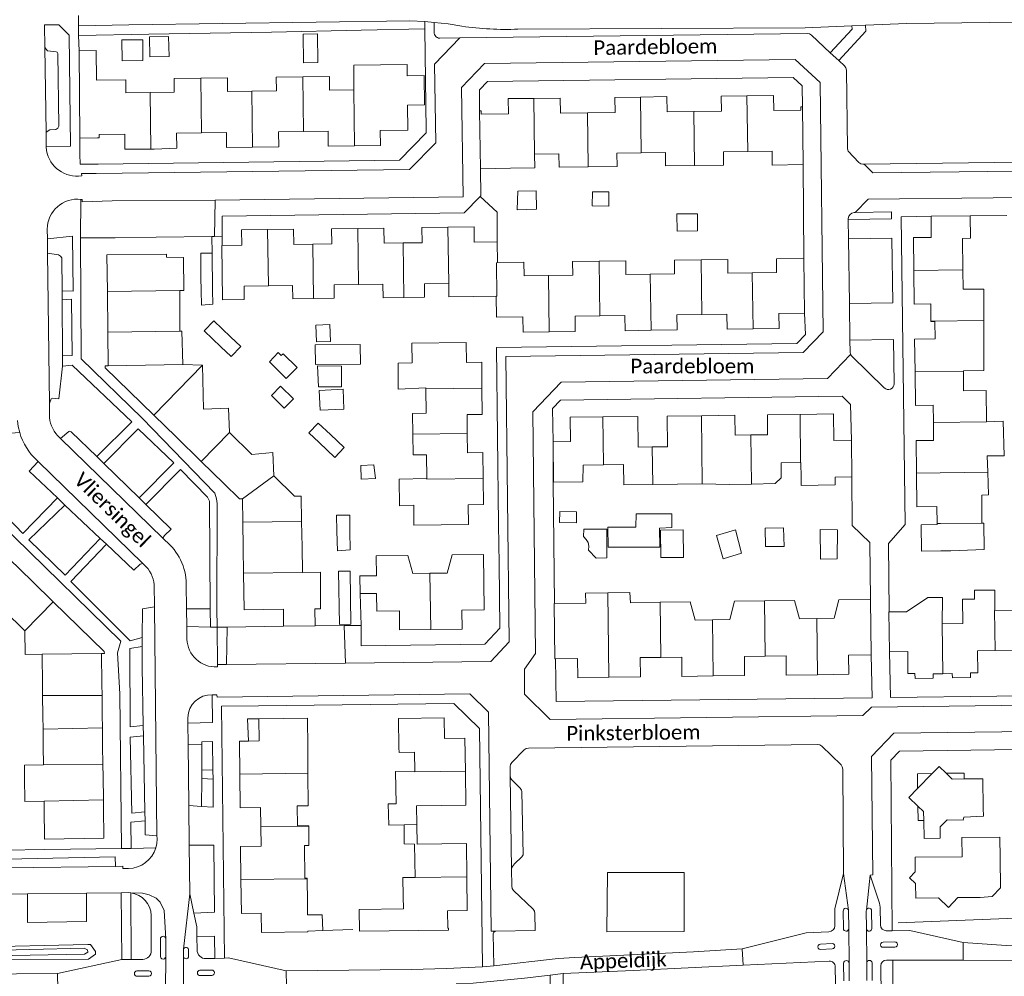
# Model space of a CAD drawing. Extents: x 177628 to 188968, y 384226 to 390673.
# Tile 245 of 256: x 184429 to 184597, y 386614 to 386777. Entities that reach past the tile are written whole.
import ezdxf

# ---------------------------------------------------------------- set-up
doc = ezdxf.new("R2010")
doc.units = 0
for name, color, linetype, lineweight in [('B01_D', 14, 'Continuous', 9), ('B01_F', 14, 'Continuous', 9), ('B01_T', 14, 'Continuous', 9), ('B02_F', 14, 'Continuous', 9), ('B02_T', 14, 'Continuous', 9), ('B07_D', 14, 'Continuous', 9), ('B11_F', 14, 'Continuous', 9), ('B11_S', 14, 'Continuous', 9), ('B14_F', 14, 'Continuous', 9), ('T01_F', 253, 'Continuous', 9), ('T01_T', 253, 'Continuous', 9), ('T04_F', 253, 'HAAG', 9), ('T04_T', 253, 'HAAG', 9), ('T05_F', 253, 'Continuous', 9), ('T05_T', 253, 'Continuous', 9), ('T09_F', 253, 'Continuous', 9), ('T22_T', 253, 'Continuous', 9), ('V00_F', 8, 'Continuous', 9), ('V00_T', 8, 'Continuous', 9), ('V06_F', 8, 'Continuous', 9), ('W01_F', 253, 'Continuous', 9), ('Z06', 7, 'Continuous', 9)]:
    doc.layers.add(name, color=color, linetype=linetype, lineweight=lineweight)
doc.styles.add('Legend', font='calibri.ttf')
doc.linetypes.add('HAAG', pattern='A,4,-1,[5,TOPOCAD.SHX,S=0.35,R=0,X=-0.35,Y=-0.35],-1', length=6)

msp = doc.modelspace()

# ---------------------------------------------------------------- linework, layer by layer
at = {"layer": 'B01_D', "linetype": 'Continuous'}
for points in [[(184447.027, 386766.595), (184442.03, 386766.536)], [(184442.17, 386756.651), (184442.46, 386756.655), (184442.451, 386757.255), (184446.85, 386757.311), (184446.872, 386754.712), (184451.257, 386754.747)], [(184451.257, 386754.747), (184451.872, 386754.752)]]:
    msp.add_lwpolyline(points, dxfattribs=at)
at = {"layer": 'B01_F', "linetype": 'Continuous'}
for points in [[(184456.899, 386730.638), (184456.849, 386736.25), (184453.936, 386736.282)], [(184480.251, 386682.578), (184480.202, 386676.329), (184479.257, 386676.294)], [(184486.938, 386681.917), (184486.968, 386678.906)], [(184486.968, 386678.906), (184489.808, 386678.939)], [(184580.175, 386675.804), (184583.859, 386678.222), (184586.36, 386678.233)], [(184593.329, 386640.901), (184593.284, 386642.307)], [(184480.491, 386624.086), (184480.616, 386621.414)], [(184480.616, 386621.414), (184478.05, 386621.324)]]:
    msp.add_lwpolyline(points, dxfattribs=at)
at = {"layer": 'B01_T', "linetype": 'Continuous'}
for points in [[(184439.069, 386771.527), (184441.971, 386771.55)], [(184439.196, 386756.627), (184439.069, 386771.527)], [(184459.804, 386766.842), (184455.254, 386766.786)], [(184464.347, 386766.898), (184459.804, 386766.842)], [(184468.54, 386764.659), (184464.38, 386764.6), (184464.347, 386766.898)], [(184472.66, 386767.016), (184472.693, 386764.718), (184468.54, 386764.659)], [(184477.21, 386767.07), (184472.66, 386767.016)], [(184481.752, 386767.123), (184477.21, 386767.07)], [(184485.942, 386764.881), (184481.782, 386764.827), (184481.752, 386767.123)], [(184495.092, 386762.261), (184497.962, 386762.294), (184497.906, 386767.283), (184495.036, 386767.25)], [(184451.141, 386764.433), (184446.991, 386764.375), (184447.027, 386766.595)], [(184455.254, 386766.786), (184455.286, 386764.49), (184451.141, 386764.433)], [(184525.767, 386760.916), (184521.158, 386760.855), (184521.129, 386763.455), (184516.621, 386763.405)], [(184534.801, 386763.637), (184530.447, 386763.578), (184530.482, 386760.978), (184525.767, 386760.916)], [(184543.919, 386761.15), (184539.353, 386761.099), (184539.318, 386763.699), (184534.801, 386763.637)], [(184552.974, 386763.859), (184548.612, 386763.803), (184548.645, 386761.203), (184543.919, 386761.15)], [(184562.444, 386761.974), (184562.16, 386761.98), (184562.152, 386761.386), (184557.566, 386761.328), (184557.495, 386763.918), (184552.974, 386763.859)], [(184495.092, 386762.261), (184495.14, 386758.001), (184490.431, 386757.947), (184490.461, 386755.342)], [(184507.364, 386761.296), (184507.647, 386761.289), (184507.659, 386760.696), (184512.275, 386760.774), (184512.253, 386763.357), (184516.621, 386763.405)], [(184562.572, 386752.104), (184562.444, 386761.974)], [(184507.5, 386751.404), (184507.364, 386761.296)], [(184455.706, 386754.895), (184455.674, 386757.484), (184459.908, 386757.537)], [(184459.908, 386757.537), (184464.168, 386757.59), (184464.2, 386755.001)], [(184477.322, 386757.758), (184473.062, 386757.701), (184473.096, 386755.117)], [(184481.562, 386755.23), (184481.528, 386757.814), (184477.322, 386757.758)], [(184442.17, 386756.651), (184439.196, 386756.627)], [(184468.646, 386755.059), (184464.2, 386755.001)], [(184473.096, 386755.117), (184468.646, 386755.059)], [(184486.011, 386755.286), (184481.562, 386755.23)], [(184490.461, 386755.342), (184486.011, 386755.286)], [(184451.872, 386754.752), (184455.706, 386754.895)], [(184525.888, 386751.705), (184520.938, 386751.642), (184520.908, 386753.938), (184516.755, 386753.885)], [(184534.939, 386754.117), (184530.789, 386754.064), (184530.818, 386751.768), (184525.888, 386751.705)], [(184544.062, 386751.937), (184539.112, 386751.874), (184539.083, 386754.169), (184534.939, 386754.117)], [(184553.123, 386754.348), (184548.963, 386754.295), (184548.992, 386752), (184544.062, 386751.937)], [(184557.296, 386752.035), (184557.267, 386754.401), (184553.123, 386754.348)], [(184557.296, 386752.035), (184562.572, 386752.104)], [(184512.624, 386751.474), (184507.5, 386751.404)], [(184584.402, 386743.286), (184584.44, 386739.687), (184581.39, 386739.655), (184581.449, 386734.031)], [(184591.082, 386743.346), (184584.402, 386743.286)], [(184589.816, 386734.145), (184589.76, 386739.512), (184591.122, 386739.527), (184591.082, 386743.346)], [(184466.737, 386740.974), (184466.781, 386738.376), (184463.476, 386738.32)], [(184471.181, 386741.027), (184466.737, 386740.974)], [(184475.631, 386741.081), (184471.181, 386741.027)], [(184478.907, 386738.523), (184475.663, 386738.483), (184475.631, 386741.081)], [(184482.126, 386741.161), (184482.158, 386738.563), (184478.907, 386738.523)], [(184486.571, 386741.223), (184482.126, 386741.161)], [(184491.032, 386741.286), (184486.571, 386741.223)], [(184494.307, 386738.73), (184491.065, 386738.689), (184491.032, 386741.286)], [(184497.525, 386741.369), (184497.558, 386738.772), (184494.307, 386738.73)], [(184501.965, 386741.427), (184497.525, 386741.369)], [(184506.416, 386741.485), (184501.965, 386741.427)], [(184506.416, 386741.485), (184506.454, 386738.895), (184510.348, 386738.952)], [(184463.476, 386738.32), (184463.384, 386738.318), (184463.523, 386729.042), (184467.228, 386729.09), (184467.198, 386731.387), (184471.348, 386731.441)], [(184510.403, 386735.372), (184510.348, 386738.952)], [(184443.862, 386730.456), (184443.791, 386736.697), (184453.93, 386736.811), (184453.936, 386736.282)], [(184514.929, 386735.436), (184510.403, 386735.372)], [(184519.102, 386733.193), (184514.96, 386733.138), (184514.929, 386735.436)], [(184527.763, 386735.608), (184523.222, 386735.547), (184523.252, 386733.249), (184519.102, 386733.193)], [(184536.497, 386733.427), (184532.344, 386733.371), (184532.313, 386735.669), (184527.763, 386735.608)], [(184545.148, 386735.841), (184540.616, 386735.78), (184540.647, 386733.482), (184536.497, 386733.427)], [(184553.881, 386733.66), (184549.728, 386733.604), (184549.698, 386735.902), (184545.148, 386735.841)], [(184558, 386736.013), (184558.031, 386733.715), (184553.881, 386733.66)], [(184562.691, 386736.066), (184558, 386736.013)], [(184562.814, 386726.764), (184562.691, 386736.066)], [(184584.329, 386728.334), (184581.509, 386728.304), (184581.449, 386734.031)], [(184589.816, 386734.145), (184589.851, 386730.83)], [(184479.057, 386729.243), (184482.587, 386729.289), (184482.557, 386731.586), (184486.717, 386731.64)], [(184486.717, 386731.64), (184490.866, 386731.694), (184490.896, 386729.397)], [(184502.107, 386731.839), (184497.947, 386731.781), (184497.979, 386729.485)], [(184443.94, 386723.519), (184443.862, 386730.456)], [(184471.348, 386731.441), (184475.477, 386731.494), (184475.507, 386729.197), (184479.057, 386729.243)], [(184494.446, 386729.441), (184490.896, 386729.397)], [(184497.979, 386729.485), (184494.446, 386729.441)], [(184510.189, 386729.655), (184506.285, 386729.601)], [(184510.239, 386726.061), (184510.189, 386729.655)], [(184584.329, 386728.334), (184584.373, 386725.413)], [(184545.305, 386726.537), (184541.046, 386726.481), (184541.08, 386723.886)], [(184554.032, 386724.062), (184549.583, 386723.997), (184549.549, 386726.592), (184545.305, 386726.537)], [(184562.814, 386726.764), (184558.441, 386726.71), (184558.473, 386724.126), (184554.032, 386724.062)], [(184510.239, 386726.061), (184514.754, 386726.15), (184514.799, 386723.539), (184519.248, 386723.593)], [(184527.904, 386726.307), (184523.654, 386726.247), (184523.691, 386723.647)], [(184532.19, 386723.767), (184532.153, 386726.367), (184527.904, 386726.307)], [(184584.373, 386725.413), (184584.374, 386725.341), (184585.057, 386725.348), (184585.089, 386722.372)], [(184444.005, 386717.775), (184443.94, 386723.519)], [(184519.248, 386723.593), (184523.691, 386723.647)], [(184536.64, 386723.827), (184532.19, 386723.767)], [(184541.08, 386723.886), (184536.64, 386723.827)], [(184507.724, 386718.377), (184505.123, 386718.355), (184505.094, 386721.757), (184495.805, 386721.634), (184495.844, 386718.273)], [(184581.674, 386716.727), (184581.589, 386722.319), (184585.089, 386722.372)], [(184507.774, 386713.937), (184507.724, 386718.377)], [(184451.815, 386709.34), (184443.51, 386717.445), (184443.504, 386717.765), (184444.005, 386717.775)], [(184584.752, 386711.059), (184581.761, 386711.015), (184581.674, 386716.727)], [(184498.195, 386713.825), (184498.243, 386709.683), (184495.945, 386709.656), (184495.987, 386706.106)], [(184498.193, 386713.994), (184498.195, 386713.825)], [(184507.825, 386709.487), (184507.774, 386713.937)], [(184584.752, 386711.059), (184584.794, 386708.199)], [(184455.606, 386705.641), (184451.815, 386709.34)], [(184507.825, 386709.487), (184505.229, 386709.455), (184505.269, 386706.203)], [(184519.9, 386704.826), (184522.87, 386704.864), (184522.816, 386708.984), (184528.388, 386709.053)], [(184534.339, 386709.127), (184528.388, 386709.053)], [(184536.828, 386703.937), (184534.404, 386703.907), (184534.339, 386709.127)], [(184539.391, 386709.189), (184539.456, 386703.969), (184536.828, 386703.937)], [(184539.391, 386709.189), (184545.206, 386709.261)], [(184545.206, 386709.261), (184550.93, 386709.332), (184550.971, 386705.932)], [(184562.039, 386709.481), (184556.465, 386709.41), (184556.508, 386706.01)], [(184568.024, 386698.766), (184570.904, 386698.803), (184570.823, 386705.094), (184567.831, 386705.056), (184567.774, 386709.554), (184562.039, 386709.481)], [(184581.909, 386699.432), (184581.837, 386705.011), (184584.837, 386705.049), (184584.795, 386708.127)], [(184584.795, 386708.127), (184584.794, 386708.199)], [(184459.887, 386701.463), (184455.606, 386705.641)], [(184495.987, 386706.106), (184496.029, 386702.563), (184498.326, 386702.59), (184498.374, 386698.549)], [(184505.269, 386706.203), (184505.31, 386702.944), (184507.906, 386702.976)], [(184524.989, 386697.991), (184519.99, 386697.927), (184519.9, 386704.826)], [(184553.672, 386705.97), (184550.971, 386705.932)], [(184556.508, 386706.01), (184553.672, 386705.97)], [(184507.963, 386698.539), (184507.906, 386702.976)], [(184463.724, 386697.719), (184459.887, 386701.463)], [(184508.02, 386694.09), (184507.963, 386698.539)], [(184585.42, 386690.849), (184585.382, 386693.745), (184581.982, 386693.702), (184581.909, 386699.432)], [(184466.92, 386695.092), (184466.426, 386695.082), (184463.724, 386697.719)], [(184466.975, 386691.072), (184466.92, 386695.092)], [(184593.083, 386690.927), (184593.034, 386695.707)], [(184496.129, 386693.993), (184496.175, 386690.568)], [(184496.175, 386690.568), (184505.46, 386690.668), (184505.424, 386694.062), (184508.02, 386694.09)], [(184467.034, 386686.727), (184466.975, 386691.072)], [(184467.093, 386682.382), (184467.034, 386686.727)], [(184431.079, 386680.967), (184427.038, 386684.906)], [(184498.909, 386682.365), (184495.959, 386682.327), (184495.106, 386685.397), (184489.726, 386685.328), (184489.769, 386681.941)], [(184508.049, 386685.563), (184502.669, 386685.494), (184501.849, 386682.403), (184498.909, 386682.365)], [(184508.176, 386676.154), (184508.049, 386685.563)], [(184473.93, 386673.335), (184473.898, 386676.234), (184467.178, 386676.16), (184467.093, 386682.382)], [(184434.641, 386677.495), (184431.079, 386680.967)], [(184595.295, 386676.004), (184595.25, 386679.507), (184591.82, 386679.466), (184591.831, 386677.959), (184589.774, 386677.954)], [(184493.717, 386672.696), (184493.688, 386675.961), (184489.846, 386675.927), (184489.808, 386678.939)], [(184568.662, 386677.82), (184567.864, 386674.687), (184564.914, 386674.654)], [(184568.662, 386677.82), (184574.038, 386677.887)], [(184574.038, 386677.887), (184574.169, 386668.476)], [(184586.268, 386673.757), (184589.836, 386673.81), (184589.774, 386677.954)], [(184442.859, 386668.678), (184443.358, 386668.691), (184443.343, 386669.012), (184434.641, 386677.495)], [(184479.257, 386676.294), (184479.29, 386673.394)], [(184508.176, 386676.154), (184504.351, 386676.088), (184504.407, 386672.84)], [(184525.471, 386677.259), (184520.107, 386677.19)], [(184524.11, 386664.553), (184524.073, 386667.822), (184520.234, 386667.779), (184520.107, 386677.19)], [(184538.176, 386677.423), (184533.091, 386677.358)], [(184547.115, 386674.433), (184544.175, 386674.397), (184543.281, 386677.489), (184538.176, 386677.423)], [(184555.984, 386677.654), (184550.87, 386677.588), (184550.055, 386674.469), (184547.115, 386674.433)], [(184564.914, 386674.654), (184561.974, 386674.621), (184561.069, 386677.719), (184555.984, 386677.654)], [(184580.175, 386675.804), (184577.197, 386675.766), (184577.294, 386668.985)], [(184604.135, 386673.96), (184600.684, 386673.916), (184600.655, 386676.073), (184595.295, 386676.004)], [(184479.29, 386673.394), (184473.93, 386673.335)], [(184499.066, 386672.768), (184493.717, 386672.696)], [(184504.407, 386672.84), (184499.066, 386672.768)], [(184432.728, 386668.57), (184429.85, 386668.532), (184429.796, 386672.525)], [(184432.798, 386663.313), (184432.728, 386668.57)], [(184442.926, 386663.426), (184442.859, 386668.678)], [(184534.797, 386664.693), (184534.754, 386667.979), (184538.306, 386668.026)], [(184538.306, 386668.026), (184541.856, 386668.072), (184541.899, 386664.786)], [(184552.587, 386664.918), (184552.545, 386668.197), (184556.102, 386668.243)], [(184556.102, 386668.243), (184559.652, 386668.289), (184559.694, 386665.01)], [(184574.169, 386668.476), (184570.336, 386668.415), (184570.388, 386665.131)], [(184577.294, 386668.985), (184580.409, 386669.014), (184580.444, 386665.245)], [(184591.144, 386664.57), (184591.137, 386665.399), (184592.346, 386665.41), (184592.293, 386669.141), (184595.327, 386669.184)], [(184595.327, 386669.184), (184598.378, 386669.228), (184598.432, 386665.477), (184599.644, 386665.503), (184599.662, 386664.671)], [(184529.447, 386664.623), (184524.11, 386664.553)], [(184534.797, 386664.693), (184529.447, 386664.623)], [(184547.237, 386664.852), (184541.899, 386664.786)], [(184552.587, 386664.918), (184547.237, 386664.852)], [(184565.037, 386665.07), (184559.694, 386665.01)], [(184570.388, 386665.131), (184565.037, 386665.07)], [(184580.444, 386665.245), (184581.643, 386665.261), (184581.654, 386664.431), (184584.771, 386664.464)], [(184584.771, 386664.464), (184584.76, 386665.21), (184586.381, 386665.234)], [(184586.381, 386665.234), (184588.021, 386665.259), (184588.032, 386664.513)], [(184588.032, 386664.513), (184591.144, 386664.57)], [(184432.822, 386661.503), (184432.798, 386663.313)], [(184442.951, 386661.511), (184442.926, 386663.426)], [(184432.869, 386658.057), (184432.822, 386661.503)], [(184442.994, 386658.174), (184442.951, 386661.511)], [(184432.9, 386655.763), (184432.869, 386658.057)], [(184443.021, 386656.025), (184442.994, 386658.174)], [(184469.688, 386657.516), (184477.987, 386657.631), (184478.056, 386652.631)], [(184504.939, 386648.587), (184504.87, 386654.224), (184501.37, 386654.182), (184501.328, 386657.681), (184493.528, 386657.586), (184493.589, 386652.587)], [(184443.061, 386652.922), (184443.021, 386656.025)], [(184467.966, 386653.743), (184467.785, 386657.532), (184469.688, 386657.516)], [(184467.966, 386653.743), (184469.739, 386653.767), (184469.688, 386657.516)], [(184432.939, 386652.8), (184432.9, 386655.763)], [(184432.98, 386649.684), (184432.939, 386652.8)], [(184443.102, 386649.738), (184443.061, 386652.922)], [(184466.45, 386648.107), (184466.4, 386653.721), (184467.966, 386653.743)], [(184496.344, 386648.635), (184496.286, 386651.842)], [(184443.129, 386647.669), (184443.102, 386649.738)], [(184584.578, 386648.189), (184585.772, 386649.412), (184586.972, 386648.245)], [(184443.18, 386643.706), (184443.129, 386647.669)], [(184470.051, 386639.147), (184470.005, 386642.383), (184466.501, 386642.352), (184466.45, 386648.107)], [(184494.512, 386639.45), (184491.859, 386639.403), (184491.794, 386643.012), (184493.144, 386643.036), (184493.044, 386648.575), (184496.344, 386648.635)], [(184496.668, 386639.489), (184496.61, 386642.717), (184505.009, 386642.819), (184504.939, 386648.587)], [(184584.578, 386648.189), (184582.065, 386648.166), (184582.093, 386645.645)], [(184582.093, 386645.645), (184584.578, 386648.189)], [(184590.063, 386647.28), (184590.037, 386648.277), (184586.972, 386648.245)], [(184586.972, 386648.245), (184587.981, 386647.263), (184590.063, 386647.28)], [(184590.063, 386647.28), (184593.242, 386647.307), (184593.284, 386642.307)], [(184582.133, 386642.653), (184580.612, 386644.129), (184582.093, 386645.645)], [(184433.08, 386642.287), (184433.064, 386643.476)], [(184443.197, 386642.417), (184443.18, 386643.706)], [(184582.133, 386642.653), (184582.172, 386640.167), (184583.138, 386640.166)], [(184583.138, 386640.166), (184583.112, 386641.703), (184582.133, 386642.653)], [(184443.264, 386637.165), (184433.15, 386637.03), (184433.08, 386642.287)], [(184443.264, 386637.165), (184443.197, 386642.417)], [(184466.649, 386630.114), (184466.574, 386635.755), (184470.098, 386635.802), (184470.051, 386639.147)], [(184505.194, 386630.6), (184505.127, 386636.258), (184496.728, 386636.158), (184496.668, 386639.489)], [(184583.138, 386640.166), (184583.189, 386637.143), (184585.924, 386637.19)], [(184596.181, 386633.774), (184596.141, 386637.363), (184589.642, 386637.279), (184589.683, 386634.014), (184581.659, 386633.914), (184581.702, 386631.415), (184580.734, 386630.413), (184581.736, 386629.445), (184581.779, 386626.928), (184585.658, 386626.981), (184587.346, 386625.339), (184588.988, 386627.026), (184592.788, 386627.078)], [(184478.05, 386621.324), (184478.052, 386621.177), (184470.172, 386621.079), (184470.125, 386624.379), (184466.726, 386624.331), (184466.649, 386630.114)], [(184486.826, 386624.978), (184486.872, 386621.286), (184502.061, 386621.475), (184502.057, 386621.795), (184501.937, 386621.793), (184501.902, 386624.793), (184505.262, 386624.833), (184505.194, 386630.6)], [(184477.99, 386626.177), (184478.016, 386624.085)]]:
    msp.add_lwpolyline(points, dxfattribs=at)
at = {"layer": 'B02_F', "linetype": 'Continuous'}
for points in [[(184461.717, 386737.004), (184459.803, 386736.974), (184459.83, 386732.846), (184459.881, 386730.637)], [(184461.806, 386730.659), (184461.717, 386737.004)], [(184459.881, 386730.637), (184459.939, 386728.14), (184461.839, 386728.262), (184461.806, 386730.659)], [(184523.927, 386692.851), (184523.88, 386690.982), (184520.987, 386691.055), (184521.034, 386692.924), (184523.927, 386692.851)], [(184565.483, 386689.835), (184568.443, 386689.783), (184568.384, 386684.838), (184565.541, 386684.771), (184565.483, 386689.835)], [(184587.749, 386686.215), (184593.428, 386686.45)], [(184485.278, 386682.745), (184483.317, 386682.708), (184483.493, 386673.652), (184485.414, 386673.68), (184485.278, 386682.745)]]:
    msp.add_lwpolyline(points, dxfattribs=at)
at = {"layer": 'B02_T', "linetype": 'Continuous'}
for points in [[(184586.08, 386686.194), (184582.75, 386686.151), (184582.692, 386690.641), (184585.422, 386690.676), (184585.42, 386690.849)], [(184587.749, 386686.215), (184586.08, 386686.194)]]:
    msp.add_lwpolyline(points, dxfattribs=at)
at = {"layer": 'B07_D', "linetype": 'Continuous'}
for points in [[(184459.804, 386766.842), (184459.908, 386757.537)], [(184477.21, 386767.07), (184477.322, 386757.758)], [(184451.141, 386764.433), (184451.257, 386754.747)], [(184468.54, 386764.659), (184468.646, 386755.059)], [(184485.942, 386764.881), (184486.011, 386755.286)], [(184534.801, 386763.637), (184534.939, 386754.117)], [(184552.974, 386763.859), (184553.123, 386754.348)], [(184516.621, 386763.405), (184516.755, 386753.885)], [(184525.767, 386760.916), (184525.888, 386751.705)], [(184543.919, 386761.15), (184544.062, 386751.937)], [(184471.348, 386731.441), (184471.181, 386741.027)], [(184486.571, 386741.223), (184486.717, 386731.64)], [(184501.965, 386741.427), (184502.107, 386731.839)], [(184479.057, 386729.243), (184478.907, 386738.523)], [(184494.307, 386738.73), (184494.446, 386729.441)], [(184510.189, 386729.655), (184510.33, 386729.657), (184510.261, 386735.37), (184510.403, 386735.372)], [(184527.763, 386735.608), (184527.904, 386726.307)], [(184545.148, 386735.841), (184545.305, 386726.537)], [(184536.497, 386733.427), (184536.64, 386723.827)], [(184553.881, 386733.66), (184554.032, 386724.062)], [(184581.449, 386734.031), (184589.816, 386734.145)], [(184519.102, 386733.193), (184519.248, 386723.593)], [(184443.862, 386730.456), (184456.248, 386730.596)], [(184593.378, 386725.523), (184584.373, 386725.413)], [(184443.94, 386723.519), (184456.227, 386723.658)], [(184444.005, 386717.775), (184456.737, 386717.968)], [(184451.815, 386709.34), (184460.124, 386717.855)], [(184589.921, 386716.844), (184581.674, 386716.727)], [(184498.195, 386713.825), (184507.774, 386713.937)], [(184528.483, 386700.855), (184528.388, 386709.053)], [(184545.343, 386697.622), (184545.206, 386709.261)], [(184562.141, 386701.295), (184562.039, 386709.481)], [(184593.874, 386708.24), (184584.795, 386708.127)], [(184459.887, 386701.463), (184464.683, 386706.378)], [(184495.987, 386706.106), (184505.269, 386706.203)], [(184553.766, 386697.59), (184553.672, 386705.97)], [(184536.903, 386697.517), (184536.828, 386703.937)], [(184594.053, 386699.616), (184581.909, 386699.432)], [(184472.258, 386698.994), (184466.92, 386695.092)], [(184498.374, 386698.549), (184498.375, 386698.43), (184507.963, 386698.539)], [(184466.975, 386691.072), (184476.995, 386691.208)], [(184586.008, 386690.855), (184585.42, 386690.849)], [(184593.083, 386690.927), (184586.008, 386690.855)], [(184467.093, 386682.382), (184477.181, 386682.519)], [(184499.066, 386672.768), (184498.909, 386682.365)], [(184529.269, 386679.028), (184529.447, 386664.623)], [(184434.641, 386677.495), (184429.796, 386672.525)], [(184538.176, 386677.423), (184538.306, 386668.026)], [(184555.984, 386677.654), (184556.102, 386668.243)], [(184547.115, 386674.433), (184547.237, 386664.852)], [(184564.914, 386674.654), (184565.037, 386665.07)], [(184595.295, 386676.004), (184595.243, 386676.003), (184595.327, 386669.184)], [(184586.268, 386673.757), (184586.381, 386665.234)], [(184442.859, 386668.678), (184432.728, 386668.57)], [(184442.951, 386661.511), (184432.822, 386661.503)], [(184443.021, 386656.025), (184432.9, 386655.763)], [(184432.98, 386649.684), (184443.102, 386649.738)], [(184466.45, 386648.107), (184478.079, 386648.252)], [(184496.344, 386648.635), (184496.346, 386648.477), (184504.939, 386648.587)], [(184433.064, 386643.476), (184443.18, 386643.706)], [(184470.051, 386639.147), (184478.25, 386639.244)], [(184494.512, 386639.45), (184496.668, 386639.489)], [(184466.649, 386630.114), (184477.972, 386630.245)], [(184496.362, 386630.488), (184505.194, 386630.6)]]:
    msp.add_lwpolyline(points, dxfattribs=at)
at = {"layer": 'B11_F', "linetype": 'Continuous'}
for points in [[(184593.874, 386708.24), (184596.718, 386708.311), (184596.862, 386702.415), (184593.97, 386702.422)], [(184594.053, 386699.616), (184593.97, 386702.422)], [(184562.24, 386698.684), (184562.251, 386697.358), (184568.045, 386697.446), (184568.024, 386698.766)], [(184496.362, 386630.488), (184494.267, 386630.451), (184494.347, 386627.23)], [(184494.347, 386627.23), (184494.368, 386625.119), (184486.826, 386624.978)]]:
    msp.add_lwpolyline(points, dxfattribs=at)
at = {"layer": 'B11_S', "linetype": 'Continuous'}
for points in [[(184441.971, 386771.55), (184442.03, 386766.536)], [(184495.036, 386767.25), (184495.011, 386769.212), (184485.887, 386769.094), (184485.942, 386764.881)], [(184512.624, 386751.474), (184516.785, 386751.527), (184516.755, 386753.885)], [(184506.285, 386729.601), (184502.139, 386729.543), (184502.107, 386731.839)], [(184456.248, 386730.596), (184456.227, 386723.658)], [(184456.899, 386730.638), (184456.248, 386730.596)], [(184593.378, 386725.523), (184593.39, 386730.87), (184589.851, 386730.83)], [(184589.921, 386716.844), (184589.92, 386716.914), (184593.419, 386716.995), (184593.378, 386725.523)], [(184456.227, 386723.658), (184456.594, 386723.666), (184456.737, 386717.968)], [(184498.193, 386713.994), (184493.48, 386713.808), (184493.468, 386718.212), (184495.844, 386718.273)], [(184456.737, 386717.968), (184460.124, 386717.855)], [(184460.124, 386717.855), (184460.25, 386710.4)], [(184593.874, 386708.24), (184593.789, 386713.572), (184589.948, 386713.513), (184589.921, 386716.844)], [(184460.25, 386710.4), (184464.531, 386710.525), (184464.683, 386706.378)], [(184464.683, 386706.378), (184468.508, 386702.621)], [(184468.508, 386702.621), (184472.077, 386702.999), (184472.258, 386698.994)], [(184553.766, 386697.59), (184557.816, 386697.681), (184558.829, 386698.678), (184558.796, 386701.237), (184562.141, 386701.295)], [(184562.141, 386701.295), (184562.201, 386701.296), (184562.24, 386698.684)], [(184524.989, 386697.991), (184525.02, 386700.796), (184528.483, 386700.855)], [(184528.483, 386700.855), (184531.926, 386700.913), (184531.961, 386697.455), (184536.903, 386697.517)], [(184593.034, 386695.707), (184594.168, 386695.741), (184594.053, 386699.616)], [(184472.258, 386698.994), (184475.807, 386695.554), (184476.902, 386695.553), (184476.995, 386691.208)], [(184496.129, 386693.993), (184493.732, 386693.897), (184493.633, 386698.429), (184498.374, 386698.549)], [(184536.903, 386697.517), (184545.343, 386697.622)], [(184545.343, 386697.622), (184545.422, 386697.623)], [(184549.932, 386697.503), (184545.422, 386697.623)], [(184549.932, 386697.503), (184553.766, 386697.59)], [(184476.995, 386691.208), (184477.088, 386686.864)], [(184477.088, 386686.864), (184477.181, 386682.519)], [(184477.181, 386682.519), (184480.251, 386682.578)], [(184486.938, 386681.917), (184489.769, 386681.941)], [(184525.471, 386677.259), (184525.439, 386678.957), (184529.269, 386679.028)], [(184529.269, 386679.028), (184533.021, 386679.097), (184533.091, 386677.358)], [(184586.268, 386673.757), (184586.36, 386678.233)], [(184429.796, 386672.525), (184426.237, 386676)], [(184478.079, 386648.252), (184478.056, 386652.631)], [(184493.589, 386652.587), (184493.626, 386651.815), (184496.286, 386651.842)], [(184429.745, 386647.502), (184429.716, 386649.641), (184432.98, 386649.684)], [(184478.25, 386639.244), (184478.25, 386639.296), (184476.295, 386639.275), (184476.262, 386642.688), (184478.109, 386642.694), (184478.079, 386648.252)], [(184433.064, 386643.476), (184429.799, 386643.433), (184429.745, 386647.502)], [(184585.924, 386637.19), (184585.924, 386639.132), (184587.115, 386640.292), (184589.853, 386640.269), (184589.964, 386640.781), (184593.329, 386640.901)], [(184477.972, 386630.245), (184477.972, 386630.358), (184477.57, 386630.375), (184477.492, 386635.917), (184478.235, 386635.937), (184478.25, 386639.244)], [(184494.512, 386639.45), (184494.53, 386636.226), (184496.293, 386636.136), (184496.362, 386630.488)], [(184596.181, 386633.774), (184596.235, 386628.699), (184594.839, 386627.241), (184592.788, 386627.078)], [(184477.99, 386626.177), (184477.972, 386630.245)], [(184478.016, 386624.085), (184480.491, 386624.086)]]:
    msp.add_lwpolyline(points, dxfattribs=at)
at = {"layer": 'B14_F', "linetype": 'Continuous'}
for points in [[(184454.322, 386773.986), (184451.042, 386773.913), (184451.119, 386770.483), (184454.399, 386770.556), (184454.322, 386773.986)], [(184479.697, 386774.42), (184479.776, 386769.511), (184477.349, 386769.472), (184477.271, 386774.382), (184479.697, 386774.42)], [(184449.925, 386769.857), (184446.364, 386769.831), (184446.338, 386773.39), (184449.899, 386773.417), (184449.925, 386769.857)], [(184513.789, 386744.39), (184517.053, 386744.521), (184517.015, 386747.65), (184513.869, 386747.596), (184513.826, 386746.057)], [(184526.627, 386747.462), (184526.564, 386745.057), (184529.445, 386745.025), (184529.398, 386747.439), (184526.627, 386747.462)], [(184513.826, 386746.057), (184513.789, 386744.39)], [(184544.533, 386743.73), (184544.565, 386740.796), (184541.078, 386740.759), (184541.046, 386743.693), (184544.533, 386743.73)], [(184462.018, 386725.465), (184460.359, 386723.738), (184463.223, 386721.031)], [(184464.876, 386722.725), (184462.018, 386725.465)], [(184479.556, 386721.839), (184481.947, 386721.912), (184481.831, 386724.843), (184479.437, 386724.711), (184479.556, 386721.839)], [(184463.223, 386721.031), (184464.971, 386719.378), (184466.611, 386721.061), (184464.876, 386722.725)], [(184471.529, 386718.424), (184472.99, 386720.04), (184473.542, 386719.531), (184473.852, 386719.829), (184476.251, 386717.469), (184474.367, 386715.622), (184471.529, 386718.424)], [(184479.331, 386721.34), (184487.023, 386721.416), (184487.056, 386718.075), (184479.364, 386718), (184479.331, 386721.34)], [(184479.741, 386717.768), (184479.873, 386714.192)], [(184483.834, 386717.723), (184479.741, 386717.768)], [(184479.873, 386714.192), (184483.818, 386714.179), (184483.834, 386717.723)], [(184473.396, 386714.278), (184471.876, 386712.684), (184474.012, 386710.538), (184475.619, 386712.128), (184473.396, 386714.278)], [(184480.176, 386710.211), (184480.023, 386713.536), (184484.106, 386713.779), (184484.2, 386710.384), (184480.176, 386710.211)], [(184481.917, 386706.055), (184479.844, 386708.01), (184478.256, 386706.347), (184480.017, 386704.666)], [(184480.017, 386704.666), (184482.659, 386702.143)], [(184482.659, 386702.143), (184484.264, 386703.842), (184481.917, 386706.055)], [(184487.126, 386700.772), (184489.336, 386700.875), (184489.634, 386698.539), (184487.14, 386698.422), (184487.126, 386700.772)], [(184485.253, 386689.586), (184485.234, 386692.302), (184482.949, 386692.276), (184483.025, 386689.585)], [(184536.962, 386692.51), (184534.059, 386692.501), (184534.032, 386690.248)], [(184538.072, 386690.06), (184540.157, 386690.176), (184540.173, 386692.519), (184536.962, 386692.51)], [(184483.025, 386689.585), (184483.12, 386686.199)], [(184483.12, 386686.199), (184485.276, 386686.346), (184485.253, 386689.586)], [(184525.131, 386689.892), (184525.096, 386688.665), (184525.556, 386688.137), (184525.872, 386687.631), (184526.001, 386687.007), (184525.931, 386686.305), (184527.23, 386684.966), (184529.081, 386685.027), (184529.074, 386689.871), (184525.131, 386689.892)], [(184534.032, 386690.248), (184529.238, 386690.266), (184529.279, 386686.838), (184538.107, 386686.831), (184538.072, 386690.06)], [(184538.236, 386689.733), (184538.286, 386685.039), (184542.148, 386685.079), (184542.097, 386689.773), (184538.236, 386689.733)], [(184551.046, 386689.772), (184547.783, 386688.83), (184548.936, 386684.832), (184552.048, 386685.817), (184551.046, 386689.772)], [(184559.229, 386690.151), (184556.074, 386690.09), (184556.175, 386686.934), (184559.308, 386686.935), (184559.229, 386690.151)], [(184593.428, 386686.45), (184593.392, 386690.911), (184593.083, 386690.927)]]:
    msp.add_lwpolyline(points, dxfattribs=at)
at = {"layer": 'T01_F', "linetype": 'Continuous'}
for points in [[(184438.968, 386774.107), (184450.94, 386774.363), (184471.867, 386774.683), (184487.189, 386775.022)], [(184507.49, 386746.687), (184510.36, 386743.969), (184510.348, 386738.952)], [(184461.717, 386737.004), (184461.711, 386739.847)], [(184485.75, 386621.602), (184480.616, 386621.414)]]:
    msp.add_lwpolyline(points, dxfattribs=at)
at = {"layer": 'T01_T', "linetype": 'Continuous'}
for points in [[(184562.572, 386752.104), (184562.691, 386736.066)], [(184507.5, 386751.404), (184507.594, 386746.795), (184507.49, 386746.687)], [(184591.082, 386743.346), (184597.349, 386743.423)], [(184461.711, 386739.847), (184452.171, 386739.722)], [(184519.943, 386697.929), (184520.178, 386677.191)], [(184574.038, 386677.887), (184573.959, 386687.621), (184570.93, 386690.527), (184570.904, 386698.803)], [(184510.619, 386690.622), (184510.697, 386684.062)], [(184577.268, 386675.767), (184577.104, 386687.46), (184580.002, 386690.707)], [(184469.631, 386659.763), (184498.195, 386660.119)], [(184433.175, 386635.236), (184426.438, 386635.145)]]:
    msp.add_lwpolyline(points, dxfattribs=at)
at = {"layer": 'T04_F', "linetype": 'HAAG'}
msp.add_lwpolyline([(184578.804, 386622.719), (184605.983, 386623.783)], dxfattribs=at)
at = {"layer": 'T04_T', "linetype": 'HAAG'}
msp.add_lwpolyline([(184498.048, 386775.274), (184498.268, 386757.913)], dxfattribs=at)
at = {"layer": 'T05_F', "linetype": 'Continuous'}
msp.add_lwpolyline([(184487.189, 386775.022), (184498.048, 386775.274)], dxfattribs=at)
at = {"layer": 'T05_T', "linetype": 'Continuous'}
for points in [[(184439.069, 386771.527), (184438.968, 386774.107)], [(184439.183, 386753.903), (184439.196, 386756.627)]]:
    msp.add_lwpolyline(points, dxfattribs=at)
at = {"layer": 'T09_F', "linetype": 'Continuous'}
msp.add_lwpolyline([(184419.88, 386616.497), (184402.254, 386616.249), (184401.686, 386616.447), (184401.387, 386616.987), (184401.306, 386617.288), (184401.298, 386617.658), (184401.426, 386618.17), (184401.675, 386618.372), (184402.089, 386618.535), (184402.539, 386618.603), (184420.631, 386618.57), (184440.517, 386619.018), (184440.991, 386619.055), (184441.845, 386617.825), (184441.822, 386617.38), (184440.673, 386616.534), (184419.88, 386616.497)], dxfattribs=at)
at = {"layer": 'T22_T', "linetype": 'Continuous'}
for points in [[(184463.466, 386739.87), (184462.159, 386739.853)], [(184487.138, 386673.464), (184485.568, 386673.45)]]:
    msp.add_lwpolyline(points, dxfattribs=at)
at = {"layer": 'V00_F', "linetype": 'Continuous'}
for points in [[(184433.181, 386772.06), (184433.63, 386771.49), (184435.132, 386771.354), (184435.316, 386771.311), (184435.412, 386771.056), (184435.57, 386758.655), (184435.397, 386758.327), (184435.056, 386758.115), (184434.03, 386758.043), (184433.398, 386757.62)], [(184462.236, 386746.052), (184462.159, 386739.853)], [(184570.279, 386742.73), (184577.669, 386742.845)], [(184433.624, 386739.463), (184437.893, 386739.893), (184438.013, 386730.506), (184436.138, 386730.585)], [(184439.307, 386739.6), (184439.409, 386718.977), (184449.785, 386708.833), (184462.217, 386696.016), (184462.503, 386695.076), (184462.621, 386694.268), (184462.554, 386676.293), (184462.574, 386673.179)], [(184463.476, 386738.32), (184463.466, 386739.87)], [(184570.321, 386739.463), (184577.72, 386739.579)], [(184436.138, 386730.585), (184436.095, 386736.177), (184435.886, 386736.477), (184435.523, 386736.68), (184433.656, 386736.973)], [(184436.15, 386729.01), (184436.138, 386730.585)], [(184436.15, 386729.01), (184437.734, 386729.16), (184437.886, 386719.514), (184436.223, 386719.493)], [(184436.223, 386719.493), (184436.15, 386729.01)], [(184570.465, 386728.392), (184577.892, 386728.508)], [(184570.546, 386722.14), (184577.989, 386722.256)], [(184436.237, 386717.73), (184436.223, 386719.493)], [(184433.981, 386711.365), (184434.298, 386712.165), (184434.56, 386712.264), (184435.613, 386712.126), (184436.237, 386717.73)], [(184442.061, 386702.271), (184448.023, 386708.187), (184437.836, 386717.89), (184436.237, 386717.73)], [(184435.349, 386695.222), (184429.439, 386689.188), (184424.249, 386694.506), (184424.016, 386706.037), (184428.908, 386706.398)], [(184442.061, 386702.271), (184437.686, 386706.521), (184437.446, 386706.604), (184437.268, 386706.57), (184435.864, 386705.387)], [(184449.306, 386695.232), (184455.21, 386701.24), (184449.138, 386707.04), (184443.261, 386701.105)], [(184421.141, 386705.8), (184422.728, 386705.909), (184423.044, 386693.591), (184428.024, 386688.508), (184446.171, 386670.808), (184445.584, 386668.786), (184446.002, 386661.778), (184446.302, 386635.414)], [(184432.073, 386701.43), (184430.504, 386699.808), (184435.349, 386695.222)], [(184443.261, 386701.105), (184442.061, 386702.271)], [(184449.306, 386695.232), (184443.261, 386701.105)], [(184461.405, 386676.297), (184461.295, 386694.658), (184460.977, 386695.34), (184456.356, 386700.089), (184450.439, 386694.131)], [(184435.349, 386695.222), (184436.632, 386694.009)], [(184450.439, 386694.131), (184449.306, 386695.232)], [(184442.65, 386688.313), (184436.673, 386682.044), (184430.465, 386688.06), (184436.632, 386694.009)], [(184436.632, 386694.009), (184442.65, 386688.313)], [(184453.347, 386688.339), (184453.616, 386688.795), (184454.776, 386689.918), (184450.439, 386694.131)], [(184442.65, 386688.313), (184443.691, 386687.328)], [(184449.818, 386671.387), (184447.778, 386670.867), (184437.628, 386680.959), (184443.691, 386687.328)], [(184443.691, 386687.328), (184448.375, 386682.895), (184449.488, 386683.933), (184449.939, 386684.033)], [(184487.138, 386673.464), (184486.968, 386678.906)], [(184451.883, 386676.633), (184449.834, 386676.295), (184449.818, 386671.387)], [(184457.381, 386676.3), (184461.405, 386676.297)], [(184461.405, 386676.297), (184461.463, 386673.205)], [(184461.463, 386673.205), (184457.419, 386673.299)], [(184462.574, 386673.179), (184461.463, 386673.205)], [(184464.213, 386666.82), (184464.284, 386673.202)], [(184484.269, 386673.438), (184484.466, 386667.046)], [(184449.818, 386671.387), (184449.813, 386669.89)], [(184449.99, 386656.403), (184447.741, 386656.182), (184447.69, 386669.525), (184449.813, 386669.89)], [(184449.813, 386669.89), (184449.802, 386666.428), (184449.99, 386656.403)], [(184449.99, 386656.403), (184450.024, 386654.641)], [(184461.795, 386656.886), (184457.606, 386656.82)], [(184450.268, 386641.652), (184448.041, 386641.467), (184447.749, 386654.402), (184450.024, 386654.641)], [(184450.024, 386654.641), (184450.268, 386641.652)], [(184457.647, 386653.165), (184459.994, 386653.225)], [(184459.994, 386653.225), (184459.962, 386653.595), (184461.827, 386653.648)], [(184459.972, 386648.833), (184459.994, 386653.225)], [(184459.965, 386647.331), (184459.972, 386648.833)], [(184461.876, 386648.801), (184459.972, 386648.833)], [(184512.813, 386631.929), (184512.966, 386632.326), (184513.315, 386632.769), (184514.594, 386633.967), (184514.799, 386634.32), (184514.572, 386645.112), (184514.527, 386645.384), (184514.289, 386645.686), (184512.814, 386647.168), (184512.701, 386647.348), (184512.614, 386647.793)], [(184459.94, 386642.581), (184459.965, 386647.331)], [(184461.891, 386647.255), (184459.965, 386647.331)], [(184459.94, 386642.581), (184457.766, 386642.736)], [(184461.94, 386642.438), (184459.94, 386642.581)], [(184450.268, 386641.652), (184450.297, 386640.125)], [(184447.909, 386635.437), (184447.872, 386639.907), (184450.297, 386640.125)], [(184450.297, 386640.125), (184450.341, 386637.762), (184452.33, 386637.555)], [(184452.335, 386637.118), (184452.337, 386637.046)], [(184457.843, 386635.976), (184462.005, 386635.984)], [(184426.671, 386632.09), (184426.606, 386633.6), (184445.194, 386633.963), (184445.276, 386632.356)], [(184569.471, 386631.119), (184570.312, 386624.88)], [(184573.355, 386624.885), (184573.995, 386630.882)], [(184440.316, 386627.788), (184440.33, 386622.979), (184430.232, 386622.76), (184430.244, 386627.656)], [(184447.864, 386627.85), (184449.853, 386627.79), (184451.023, 386627.519), (184452.183, 386626.942), (184452.858, 386626.262), (184453.545, 386624.839), (184453.831, 386620.019)], [(184456.855, 386618.209), (184457.938, 386627.675)], [(184462.12, 386624.529), (184458.635, 386624.369)], [(184570.328, 386624.759), (184570.312, 386624.88)], [(184573.355, 386624.885), (184573.345, 386624.794)], [(184570.356, 386621.739), (184570.397, 386615.853)], [(184573.376, 386621.707), (184573.375, 386621.764)], [(184573.429, 386615.877), (184573.376, 386621.707)], [(184459.15, 386620.389), (184462.161, 386620.445)], [(184456.855, 386618.209), (184456.837, 386618.044)], [(184453.813, 386616.96), (184453.808, 386611.23)], [(184456.827, 386611.275), (184456.833, 386617.025)]]:
    msp.add_lwpolyline(points, dxfattribs=at)
at = {"layer": 'V00_T', "linetype": 'Continuous'}
for points in [[(184438.926, 386777.525), (184438.95, 386775.803)], [(184433.181, 386772.06), (184433.123, 386775.945), (184435.56, 386775.97), (184437.334, 386774.202), (184437.548, 386755.222), (184433.435, 386755.139)], [(184438.95, 386775.803), (184447.535, 386775.965), (184495.468, 386776.61), (184498.032, 386776.507)], [(184438.968, 386774.107), (184438.95, 386775.803)], [(184498.032, 386776.507), (184498.048, 386775.274)], [(184499.633, 386776.378), (184498.032, 386776.507)], [(184499.621, 386774.702), (184499.633, 386776.378)], [(184499.633, 386776.378), (184502.005, 386776.096), (184504.362, 386775.707)], [(184513.899, 386775.203), (184562.889, 386775.468), (184570.905, 386775.788)], [(184567.201, 386771.196), (184570.926, 386775.215), (184570.905, 386775.788)], [(184573.224, 386775.88), (184573.275, 386774.874), (184568.638, 386769.868)], [(184570.905, 386775.788), (184573.224, 386775.88)], [(184573.224, 386775.88), (184580.269, 386776.162), (184631.827, 386776.824)], [(184504.002, 386773.723), (184499.693, 386769.213), (184499.884, 386755.837), (184495.43, 386751.286), (184441.944, 386750.591), (184439.476, 386750.587), (184439.485, 386750.214)], [(184504.002, 386773.723), (184500.582, 386773.679)], [(184567.201, 386771.196), (184563.979, 386774.175), (184563.666, 386774.391), (184563.272, 386774.479), (184504.002, 386773.723)], [(184433.398, 386757.62), (184433.181, 386772.06)], [(184567.201, 386771.196), (184568.638, 386769.868)], [(184484.466, 386667.046), (184509.309, 386667.342), (184512.431, 386670.647), (184511.854, 386719.336), (184562.599, 386720.037), (184565.984, 386723.546), (184565.446, 386766.14), (184561.202, 386770.019), (184508.181, 386769.347), (184504.301, 386765.285), (184504.566, 386746.613), (184462.236, 386746.052)], [(184568.638, 386769.868), (184569.644, 386768.938), (184569.872, 386768.625), (184569.962, 386768.235), (184570.13, 386754.795), (184570.233, 386754.387), (184572.073, 386752.486)], [(184507.364, 386761.296), (184507.357, 386764.852), (184508.71, 386766.304), (184560.873, 386766.973), (184562.403, 386765.551), (184562.444, 386761.974)], [(184433.435, 386755.139), (184433.398, 386757.62)], [(184439.183, 386753.903), (184439.202, 386752.164), (184442.294, 386752.18), (184493.711, 386752.857), (184498.273, 386757.508), (184498.268, 386757.913)], [(184433.499, 386754.516), (184433.435, 386755.139)], [(184572.073, 386752.486), (184572.389, 386752.261), (184572.772, 386752.196)], [(184572.772, 386752.196), (184572.958, 386752.198)], [(184572.958, 386752.198), (184604.154, 386752.594)], [(184573.995, 386630.882), (184574.466, 386630.904), (184574.245, 386651.106), (184578.063, 386655.07), (184614.904, 386655.55), (184656.708, 386671.506), (184629.032, 386744.142), (184618.573, 386751.22), (184574.463, 386750.716), (184572.958, 386752.198)], [(184507.49, 386746.687), (184504.757, 386743.857), (184463.466, 386743.314), (184463.466, 386739.87)], [(184570.652, 386719.72), (184566.711, 386715.594), (184521.276, 386714.956), (184516.449, 386709.929), (184516.929, 386668.693), (184515.06, 386666.034), (184515.055, 386661.72), (184519.404, 386657.43), (184572.776, 386658.083), (184574.214, 386659.53), (184614.048, 386660.061), (184647.474, 386672.824), (184649.574, 386677.557), (184625.635, 386740.357), (184616.305, 386746.673), (184573.652, 386746.179), (184571.448, 386743.916)], [(184439.307, 386739.6), (184439.345, 386746.169)], [(184462.236, 386746.052), (184444.68, 386745.904), (184439.574, 386745.759), (184439.545, 386746.142), (184439.345, 386746.169)], [(184571.448, 386743.916), (184571.274, 386743.914)], [(184571.448, 386743.916), (184577.651, 386744.018), (184577.669, 386742.845)], [(184580.002, 386690.707), (184579.31, 386743.206), (184584.402, 386743.286)], [(184570.277, 386742.909), (184570.279, 386742.73)], [(184570.279, 386742.73), (184570.321, 386739.463)], [(184433.603, 386741.11), (184433.624, 386739.463)], [(184433.624, 386739.463), (184433.656, 386736.973)], [(184452.171, 386739.722), (184445.213, 386739.631), (184439.307, 386739.6)], [(184462.159, 386739.853), (184461.711, 386739.847)], [(184570.321, 386739.463), (184570.465, 386728.392)], [(184577.72, 386739.579), (184577.892, 386728.508)], [(184433.656, 386736.973), (184433.981, 386711.365)], [(184570.465, 386728.392), (184570.546, 386722.14)], [(184562.814, 386726.764), (184562.955, 386723.112), (184561.489, 386721.584), (184510.258, 386720.909), (184510.619, 386690.622)], [(184570.546, 386722.14), (184570.572, 386720.131), (184570.652, 386719.72)], [(184577.989, 386722.256), (184578.107, 386714.703)], [(184576.42, 386714.024), (184570.85, 386719.429), (184570.652, 386719.72)], [(184433.981, 386711.365), (184434.012, 386708.928)], [(184570.823, 386705.094), (184570.675, 386711.18), (184569.213, 386712.58), (184521.178, 386711.918), (184519.801, 386710.501), (184519.9, 386704.826)], [(184428.542, 386708.431), (184428.674, 386707.405), (184428.908, 386706.398)], [(184435.727, 386705.521), (184435.864, 386705.387)], [(184435.864, 386705.387), (184453.347, 386688.339)], [(184519.9, 386704.826), (184519.943, 386697.929)], [(184431.869, 386701.629), (184432.073, 386701.43)], [(184432.073, 386701.43), (184449.939, 386684.033)], [(184453.347, 386688.339), (184453.75, 386687.946)], [(184449.939, 386684.033), (184450.14, 386683.837)], [(184510.697, 386684.062), (184510.829, 386672.986), (184508.254, 386670.281), (184487.161, 386670.019), (184487.138, 386673.464)], [(184451.84, 386680.394), (184451.883, 386676.633)], [(184457.327, 386680.533), (184457.381, 386676.3)], [(184451.883, 386676.633), (184452.33, 386637.555)], [(184457.381, 386676.3), (184457.419, 386673.299)], [(184457.419, 386673.299), (184457.447, 386671.13)], [(184462.574, 386673.179), (184464.284, 386673.202)], [(184462.648, 386666.809), (184462.574, 386673.179)], [(184464.284, 386673.202), (184473.93, 386673.335)], [(184484.269, 386673.438), (184479.29, 386673.394)], [(184485.568, 386673.45), (184484.269, 386673.438)], [(184663.876, 386671.061), (184615.496, 386652.535), (184579.022, 386652.045), (184577.51, 386650.47), (184577.772, 386621.384)], [(184574.169, 386668.476), (184574.337, 386661.115), (184520.413, 386660.47), (184520.3, 386667.78)], [(184618.569, 386663.468), (184613.765, 386661.63), (184577.477, 386661.149), (184577.294, 386668.985)], [(184462.648, 386666.809), (184462.642, 386666.394), (184462.594, 386666.392)], [(184462.648, 386666.809), (184464.213, 386666.82)], [(184464.213, 386666.82), (184484.466, 386667.046)], [(184461.747, 386661.649), (184462.564, 386661.657), (184462.589, 386661.249), (184505.714, 386661.787), (184508.863, 386658.656), (184509.364, 386621.281), (184510.095, 386621.302)], [(184461.747, 386661.649), (184461.795, 386656.886)], [(184463.822, 386616.715), (184463.338, 386659.685), (184469.631, 386659.763)], [(184498.195, 386660.119), (184502.975, 386660.179), (184507.328, 386655.882), (184507.889, 386615.207)], [(184457.606, 386656.82), (184457.598, 386657.733)], [(184457.606, 386656.82), (184457.647, 386653.165)], [(184457.647, 386653.165), (184457.766, 386642.736)], [(184461.827, 386653.648), (184461.876, 386648.801)], [(184512.614, 386647.793), (184512.594, 386649.385), (184512.664, 386649.736), (184512.878, 386650.095), (184514.995, 386652.238), (184515.308, 386652.449), (184515.709, 386652.537), (184565.045, 386653.143)], [(184565.759, 386652.869), (184565.431, 386653.082), (184565.045, 386653.143)], [(184565.759, 386652.869), (184569.04, 386649.662), (184569.253, 386649.332), (184569.32, 386648.946), (184569.471, 386631.119)], [(184461.876, 386648.801), (184461.891, 386647.255)], [(184512.813, 386631.929), (184512.614, 386647.793)], [(184461.891, 386647.255), (184461.94, 386642.438)], [(184457.766, 386642.736), (184457.843, 386635.976)], [(184452.33, 386637.555), (184452.335, 386637.118)], [(184452.337, 386637.046), (184452.289, 386636.263), (184452.119, 386635.498)], [(184457.843, 386635.976), (184457.938, 386627.675)], [(184462.005, 386635.984), (184462.12, 386624.529)], [(184446.302, 386635.414), (184433.175, 386635.236)], [(184447.909, 386635.437), (184446.302, 386635.414)], [(184452.119, 386635.498), (184447.909, 386635.437)], [(184426.671, 386632.09), (184445.276, 386632.356)], [(184447.492, 386632.006), (184446.481, 386631.997), (184446.48, 386632.377), (184445.276, 386632.356)], [(184512.85, 386628.966), (184512.813, 386631.929)], [(184567.971, 386622.222), (184567.99, 386625.112), (184569.471, 386631.119)], [(184573.995, 386630.882), (184575.605, 386626.09), (184575.73, 386625.388), (184575.763, 386622.364)], [(184397.903, 386627.178), (184430.244, 386627.656)], [(184430.244, 386627.656), (184440.316, 386627.788)], [(184440.316, 386627.788), (184446.195, 386627.865)], [(184447.864, 386627.85), (184447.501, 386627.882), (184446.195, 386627.865)], [(184446.195, 386627.865), (184446.306, 386616.482)], [(184447.91, 386616.484), (184447.864, 386627.85)], [(184457.938, 386627.675), (184458.635, 386624.369)], [(184510.095, 386621.302), (184516.87, 386621.404), (184516.822, 386624.344), (184516.749, 386624.716), (184516.523, 386625.051), (184513.149, 386628.269)], [(184513.149, 386628.269), (184512.926, 386628.586), (184512.85, 386628.966)], [(184712.297, 386625.877), (184707.458, 386623.352), (184635.609, 386620.305), (184604.305, 386619.042), (184597.219, 386618.873), (184589.88, 386619.386)], [(184458.635, 386624.369), (184459.12, 386622.071), (184459.141, 386620.883)], [(184569.426, 386624.741), (184569.441, 386621.742)], [(184570.356, 386621.739), (184570.328, 386624.759)], [(184573.345, 386624.794), (184573.375, 386621.764)], [(184574.28, 386621.788), (184574.246, 386624.789)], [(184451.364, 386618.022), (184451.341, 386623.996)], [(184459.141, 386620.883), (184459.15, 386620.389)], [(184510.095, 386621.302), (184509.798, 386621.162), (184509.68, 386620.856)], [(184509.68, 386620.856), (184509.809, 386615.413)], [(184552.193, 386618.266), (184563.106, 386621.019), (184566.978, 386621.217)], [(184576.761, 386621.372), (184577.772, 386621.384)], [(184589.88, 386619.386), (184580.777, 386621.418), (184577.772, 386621.384)], [(184452.922, 386619.98), (184452.923, 386616.979)], [(184453.813, 386616.96), (184453.831, 386620.019)], [(184459.15, 386620.389), (184459.19, 386618.114)], [(184462.161, 386620.445), (184462.199, 386616.663)], [(184567.522, 386619.196), (184565.527, 386619.102)], [(184576.239, 386619.449), (184578.23, 386619.47)], [(184589.854, 386616.368), (184589.88, 386619.386)], [(184456.837, 386618.044), (184456.833, 386617.025)], [(184457.73, 386617.03), (184457.735, 386618.041)], [(184509.809, 386615.413), (184520.75, 386616.643), (184523.619, 386616.841), (184543.845, 386617.802), (184552.193, 386618.266)], [(184552.323, 386615.51), (184552.193, 386618.266)], [(184565.552, 386618.198), (184567.549, 386618.29)], [(184578.234, 386618.555), (184576.245, 386618.549)], [(184635.813, 386617.722), (184600.585, 386616.278), (184589.854, 386616.368)], [(184435.374, 386614.089), (184446.306, 386616.482)], [(184447.91, 386616.484), (184446.306, 386616.482)], [(184447.91, 386616.484), (184449.898, 386616.488)], [(184460.683, 386616.616), (184462.199, 386616.663)], [(184463.822, 386616.715), (184462.199, 386616.663)], [(184474.394, 386614.54), (184464.521, 386616.737), (184463.822, 386616.715)], [(184552.323, 386615.51), (184567.012, 386616.204)], [(184569.504, 386612.84), (184569.483, 386615.863)], [(184570.397, 386615.853), (184570.414, 386612.856)], [(184573.455, 386612.875), (184573.429, 386615.877)], [(184574.325, 386615.891), (184574.351, 386612.888)], [(184577.85, 386616.38), (184576.79, 386616.381)], [(184577.85, 386616.38), (184577.895, 386606.69)], [(184589.854, 386616.368), (184577.85, 386616.38)], [(184400.21, 386613.798), (184435.374, 386614.089)], [(184435.393, 386611.409), (184435.374, 386614.089)], [(184450.924, 386614.534), (184448.92, 386614.532)], [(184461.675, 386614.68), (184459.663, 386614.64)], [(184507.889, 386615.207), (184501.74, 386614.911), (184495.735, 386614.772), (184474.394, 386614.54)], [(184474.422, 386611.926), (184474.394, 386614.54)], [(184507.889, 386615.207), (184509.809, 386615.413)], [(184519.387, 386613.813), (184521.635, 386614.11)], [(184521.588, 386609.201), (184521.635, 386614.11)], [(184521.635, 386614.11), (184533.57, 386614.592), (184552.323, 386615.51)], [(184568.031, 386615.217), (184568.093, 386612.427), (184569.785, 386603.861)], [(184575.814, 386615.382), (184575.865, 386610.224)], [(184448.938, 386613.613), (184450.946, 386613.631)], [(184459.682, 386613.736), (184461.688, 386613.761)], [(184503.363, 386612.339), (184506.248, 386612.427), (184515.014, 386613.283), (184519.387, 386613.813)], [(184519.387, 386613.813), (184519.662, 386571.783), (184514.651, 386566.868), (184514.789, 386547.289)]]:
    msp.add_lwpolyline(points, dxfattribs=at)
for centre, radius, start, end in [((184511.986, 386829.484), 54.315, 261.93117, 272.01866), ((184500.604, 386774.663), 0.984, 177.70814, 268.71204), ((184438.644, 386755.36), 5.214, 189.31163, 279.28051), ((184438.739, 386741.069), 5.136, 83.22071, 179.54274), ((184571.298, 386742.893), 1.022, 91.36962, 179.08829), ((184577.124, 386714.71), 0.983, 224.25033, 359.59822), ((184439.138, 386709.373), 5.145, 184.964, 228.47512), ((184438.772, 386709.219), 10.259, 195.95781, 227.71323), ((184447.673, 386680.444), 9.654, 0.52654, 50.99093), ((184446.662, 386679.979), 5.194, 4.58615, 47.97006), ((184462.389, 386671.334), 4.946, 182.36455, 272.37407), ((184461.632, 386657.615), 4.036, 88.36478, 178.32556), ((184447.392, 386636.95), 4.945, 271.15802, 342.92574), ((184447.336, 386623.878), 4.007, 1.68727, 82.42499), ((184569.877, 386624.76), 0.451, 15.40176, 182.43057), ((184573.796, 386624.791), 0.45, 359.72415, 167.97673), ((184576.76, 386622.369), 0.997, 180.28517, 270.06033), ((184566.971, 386622.217), 1, 270.42267, 0.26556), ((184569.899, 386621.76), 0.458, 182.24171, 357.38258), ((184573.828, 386621.748), 0.454, 185.18865, 5.05161), ((184453.377, 386619.98), 0.455, 4.90373, 180.00973), ((184565.533, 386618.65), 0.452, 90.76494, 272.40327), ((184567.536, 386618.743), 0.453, 271.64192, 91.77205), ((184576.23, 386618.999), 0.45, 88.87433, 271.8896), ((184578.236, 386619.013), 0.458, 269.68938, 90.81157), ((184449.855, 386617.997), 1.51, 271.64578, 0.95118), ((184457.285, 386618.075), 0.451, 355.6512, 162.73234), ((184460.66, 386618.086), 1.471, 178.92389, 270.88455), ((184453.368, 386616.954), 0.445, 176.81522, 0.73881), ((184457.281, 386617.038), 0.449, 181.61118, 359.02757), ((184567.053, 386615.227), 0.978, 359.40779, 92.42004), ((184569.94, 386615.842), 0.457, 1.41441, 177.33191), ((184573.877, 386615.88), 0.448, 1.40891, 180.38144), ((184576.826, 386615.37), 1.012, 92.01451, 179.31992), ((184448.943, 386614.073), 0.46, 92.83097, 269.41319), ((184450.936, 386614.083), 0.452, 271.33068, 91.46059), ((184459.675, 386614.188), 0.452, 91.523, 270.8851), ((184461.674, 386614.22), 0.46, 271.68979, 89.9311)]:
    msp.add_arc(centre, radius, start, end, dxfattribs=at)
at = {"layer": 'V06_F', "linetype": 'Continuous'}
msp.add_lwpolyline([(184529.069, 386621.21), (184529.172, 386631.318), (184542.287, 386631.291), (184542.283, 386621.276), (184529.069, 386621.21)], dxfattribs=at)
at = {"layer": 'W01_F', "linetype": 'Continuous'}
msp.add_lwpolyline([(184421.331, 386617.962), (184403.336, 386617.963), (184402.384, 386617.912), (184401.843, 386617.576), (184401.935, 386617.165), (184402.338, 386616.911), (184421.354, 386617.03), (184439.97, 386617.385), (184440.527, 386617.733), (184440.488, 386618.139), (184439.908, 386618.379), (184421.331, 386617.962)], dxfattribs=at)

# ---------------------------------------------------------------- texts
at = {"layer": 'Z06', "linetype": 'Continuous', "style": 'Legend'}
for s, rotation, p in [('Paardebloem', 0.85937, (184526.808, 386770.797)), ('Vliersingel', 315.72933, (184437.975, 386698.042)), ('Pinksterbloem', 0.57294, (184522.179, 386653.811)), ('Appeldijk', 2.00654, (184524.503, 386614.788))]:
    msp.add_text(s, height=2.5, rotation=rotation, dxfattribs=at).set_placement(p)
msp.add_text('Paardebloem', height=2.5, dxfattribs=at).set_placement((184533.109, 386716.478))

doc.saveas('drawing.dxf')
